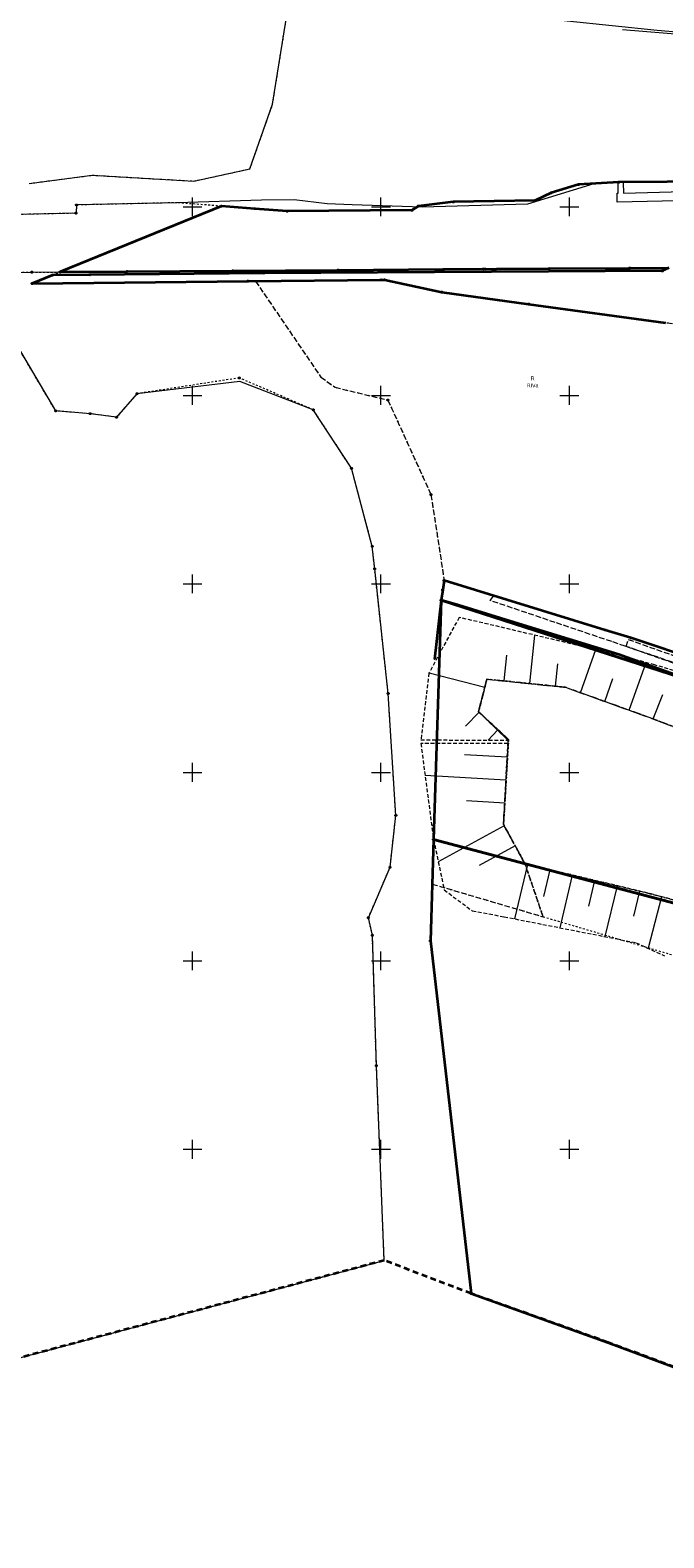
# Model space of a CAD drawing. Extents: x 5461355 to 5464904, y 5969481 to 5972975.
# Tile 4 of 40: x 5462107 to 5462275, y 5971897 to 5972297. Entities that reach past the tile are written whole.
import ezdxf
from ezdxf.enums import TextEntityAlignment as Align

# ---------------------------------------------------------------- set-up
doc = ezdxf.new("R2010")
doc.units = 0
for name, pattern in [('PRZER1-1', [1, 0.5, -0.5]), ('PRZER2-1', [1.5, 1, -0.5]), ('PRZER3-1', [2, 1.5, -0.5]), ('PRZER3-2', [2.5, 1.5, -1])]:
    doc.linetypes.add(name, pattern=pattern)
doc.layers.get('0').update_dxf_attribs({"linetype": 'CONTINUOUS'})
for name, color, linetype, lineweight in [('GEPPGD', 7, 'CONTINUOUS', 18), ('GEPPGO', 7, 'CONTINUOUS', 18), ('GESDZI', 7, 'CONTINUOUS', 18), ('GESJOB', 7, 'CONTINUOUS', 35), ('GSLKOG', 7, 'CONTINUOUS', 35), ('GSSKOA', 7, 'CONTINUOUS', 18), ('GSSSPG', 7, 'CONTINUOUS', 18), ('GSSZSN', 7, 'CONTINUOUS', 18), ('KRZYZE_2000', 230, 'CONTINUOUS', 18)]:
    doc.layers.add(name, color=color, linetype=linetype, lineweight=lineweight)
for name, color, linetype, lineweight, true_color in [('GESKKL', 7, 'CONTINUOUS', 18, 0x24bc24), ('GESKKL_O', 7, 'CONTINUOUS', 18, 0x24bc24), ('GESUZY', 7, 'CONTINUOUS', 18, 0x008000), ('GESUZY_O', 7, 'CONTINUOUS', 18, 0x008000), ('GSSWWS', 7, 'CONTINUOUS', 18, 0x59d9ff), ('GULEPR', 1, 'CONTINUOUS', 18, 0xff0000), ('GULGPR', 7, 'CONTINUOUS', 18, 0xbfbf00), ('GULWPR', 5, 'CONTINUOUS', 18, 0x0000ff)]:
    doc.layers.add(name, color=color, linetype=linetype, lineweight=lineweight, true_color=true_color)
doc.styles.add('Arial', font='arial.ttf')

# ---------------------------------------------------------------- blocks, each defined once
blk = doc.blocks.new('GEPPGD1_1')
at = {"color": 0}
blk.add_lwpolyline([(0, 0.25), (0.077254, 0.237764), (0.146946, 0.202254), (0.202254, 0.146946), (0.237764, 0.077254), (0.25, 0), (0.237764, -0.077254), (0.202254, -0.146946), (0.146946, -0.202254), (0.077254, -0.237764), (0, -0.25), (-0.077254, -0.237764), (-0.146946, -0.202254), (-0.202254, -0.146946), (-0.237764, -0.077254), (-0.25, 0), (-0.237764, 0.077254), (-0.202254, 0.146946), (-0.146946, 0.202254), (-0.077254, 0.237764)], close=True, dxfattribs=at)
blk = doc.blocks.new('GEPPGD1_2')
blk.add_hatch(color=0).paths.add_polyline_path([(0, -0.045), (0.013906, -0.042798), (0.02645, -0.036406), (0.036406, -0.02645), (0.042798, -0.013906), (0.045, 0), (0.042798, 0.013906), (0.036406, 0.02645), (0.02645, 0.036406), (0.013906, 0.042798), (0, 0.045), (-0.013906, 0.042798), (-0.02645, 0.036406), (-0.036406, 0.02645), (-0.042798, 0.013906), (-0.045, 0), (-0.042798, -0.013906), (-0.036406, -0.02645), (-0.02645, -0.036406), (-0.013906, -0.042798)])
blk = doc.blocks.new('GEPPGO1_1')
at = {"color": 0}
blk.add_lwpolyline([(0, 0.25), (0.077254, 0.237764), (0.146946, 0.202254), (0.202254, 0.146946), (0.237764, 0.077254), (0.25, 0), (0.237764, -0.077254), (0.202254, -0.146946), (0.146946, -0.202254), (0.077254, -0.237764), (0, -0.25), (-0.077254, -0.237764), (-0.146946, -0.202254), (-0.202254, -0.146946), (-0.237764, -0.077254), (-0.25, 0), (-0.237764, 0.077254), (-0.202254, 0.146946), (-0.146946, 0.202254), (-0.077254, 0.237764)], close=True, dxfattribs=at)
blk = doc.blocks.new('GEPPGO1_2')
blk.add_hatch(color=0).paths.add_polyline_path([(0, -0.045), (0.013906, -0.042798), (0.02645, -0.036406), (0.036406, -0.02645), (0.042798, -0.013906), (0.045, 0), (0.042798, 0.013906), (0.036406, 0.02645), (0.02645, 0.036406), (0.013906, 0.042798), (0, 0.045), (-0.013906, 0.042798), (-0.02645, 0.036406), (-0.036406, 0.02645), (-0.042798, 0.013906), (-0.045, 0), (-0.042798, -0.013906), (-0.036406, -0.02645), (-0.02645, -0.036406), (-0.013906, -0.042798)])
blk = doc.blocks.new('KOLO')
blk.add_hatch(color=0).paths.add_polyline_path([(-0.175, 0), (-0.169037, -0.045293), (-0.151554, -0.0875), (-0.123744, -0.123744), (-0.0875, -0.151554), (-0.045293, -0.169037), (0, -0.175), (0.045293, -0.169037), (0.0875, -0.151554), (0.123744, -0.123744), (0.151554, -0.0875), (0.169037, -0.045293), (0.175, 0), (0.169037, 0.045293), (0.151554, 0.0875), (0.123744, 0.123744), (0.0875, 0.151554), (0.045293, 0.169037), (0, 0.175), (-0.045293, 0.169037), (-0.0875, 0.151554), (-0.123744, 0.123744), (-0.151554, 0.0875), (-0.169037, 0.045293)])
blk = doc.blocks.new('GSLKOG1')
blk.add_hatch(color=0).paths.add_polyline_path([(-0.175, 0), (-0.169037, -0.045293), (-0.151554, -0.0875), (-0.123744, -0.123744), (-0.0875, -0.151554), (-0.045293, -0.169037), (0, -0.175), (0.045293, -0.169037), (0.0875, -0.151554), (0.123744, -0.123744), (0.151554, -0.0875), (0.169037, -0.045293), (0.175, 0), (0.169037, 0.045293), (0.151554, 0.0875), (0.123744, 0.123744), (0.0875, 0.151554), (0.045293, 0.169037), (0, 0.175), (-0.045293, 0.169037), (-0.0875, 0.151554), (-0.123744, 0.123744), (-0.151554, 0.0875), (-0.169037, 0.045293)])

msp = doc.modelspace()

# ---------------------------------------------------------------- linework, layer by layer
at = {"layer": 'GESDZI', "color": 84, "linetype": 'Continuous', "lineweight": 35, "elevation": 10.22}
for points in [[(5462288.74, 5972256.74), (5462263.11, 5972256.55), (5462252.42, 5972255.92), (5462245.17, 5972253.73), (5462240.92, 5972251.73), (5462219.2, 5972251.32), (5462209.93, 5972250.22), (5462208.24, 5972249.09), (5462175.13, 5972248.86), (5462166.56, 5972249.52), (5462157.67, 5972250.2), (5462114.91, 5972232.73), (5462132.66, 5972232.86), (5462160.66, 5972233.05), (5462188.66, 5972233.24), (5462216.66, 5972233.44), (5462244.66, 5972233.63), (5462266.01, 5972233.77), (5462276.34, 5972233.84)], [(5462276.34, 5972233.84), (5462274.64, 5972233), (5462168.95, 5972232.44), (5462122.75, 5972232), (5462112.89, 5972231.91), (5462107.46, 5972229.69), (5462164.69, 5972230.28), (5462199.95, 5972230.63), (5462201, 5972230.64), (5462216.16, 5972227.38), (5462239.17, 5972224.22), (5462275.47, 5972219.23)]]:
    msp.add_lwpolyline(points, dxfattribs=at)
for points in [[(5462303.28, 5972123.26), (5462266.32, 5972135.66), (5462259.51, 5972137.76), (5462216.77, 5972150.92), (5462216.38, 5972148.42), (5462215.94, 5972145.66), (5462384.29, 5972091.36), (5462396.55, 5972094.77), (5462406.22, 5972097.48), (5462459.45, 5972086.04), (5462458.58, 5972092.02), (5462448.06, 5972094.45), (5462407.14, 5972103.91), (5462385.18, 5972097.94), (5462370.4, 5972101.86), (5462351.08, 5972106.99), (5462327.54, 5972115)], [(5462384.29, 5972091.36), (5462215.94, 5972145.66), (5462213.96, 5972082.17), (5462308.18, 5972057.25), (5462340.61, 5972048.06), (5462364.69, 5972043.16), (5462381.18, 5972059), (5462385.8, 5972064.87), (5462396.55, 5972094.77)], [(5462376.59, 5971963.95), (5462384.76, 5972022.39), (5462386.94, 5972024.7), (5462387.65, 5972027.92), (5462406.22, 5972097.48), (5462396.55, 5972094.77), (5462385.8, 5972064.87), (5462381.18, 5972059), (5462364.69, 5972043.16), (5462340.61, 5972048.06), (5462308.18, 5972057.25), (5462213.96, 5972082.17), (5462213.12, 5972055.3), (5462223.9, 5971961.75), (5462260.21, 5971948.8), (5462357.51, 5971912.55), (5462364.45, 5971930.25), (5462372.73, 5971927.18)]]:
    msp.add_lwpolyline(points, close=True, dxfattribs=at)
at = {"layer": 'GESJOB', "color": 252, "linetype": 'PRZER3-2', "lineweight": 35}
msp.add_lwpolyline([(5462639.31, 5971925.14), (5462580.4, 5971930.64), (5462580.99, 5971970.63), (5462581.26, 5971988.63), (5462581.38, 5971996.63), (5462581.71, 5972019.24), (5462579.02, 5972070.41), (5462569.44, 5972241.64), (5462569.03, 5972275.5), (5462523.12, 5972259.37), (5462472.7, 5972196.07), (5462464.9, 5972151.67), (5462468.85, 5972073.61), (5462424.66, 5971940.41), (5462396.95, 5971904.43), (5462377.38, 5971905.1), (5462365.9, 5971909.32), (5462357.69, 5971912.33), (5462357.51, 5971912.55), (5462260.21, 5971948.8), (5462223.9, 5971961.75), (5462200.87, 5971970.54), (5461925.3, 5971896.94)], dxfattribs=at)
msp.add_lwpolyline([(5462639.31, 5971925.14), (5462580.4, 5971930.64), (5462580.99, 5971970.63), (5462581.26, 5971988.63), (5462581.38, 5971996.63), (5462581.71, 5972019.24), (5462579.02, 5972070.41), (5462569.44, 5972241.64), (5462569.03, 5972275.5), (5462523.12, 5972259.37), (5462472.7, 5972196.07), (5462464.9, 5972151.67), (5462468.85, 5972073.61), (5462424.66, 5971940.41), (5462396.95, 5971904.43), (5462377.38, 5971905.1), (5462365.9, 5971909.32), (5462357.69, 5971912.33), (5462357.51, 5971912.55), (5462260.21, 5971948.8), (5462223.9, 5971961.75), (5462200.87, 5971970.54), (5461925.3, 5971896.94)], dxfattribs=at)
at = {"layer": 'GESKKL', "color": 252, "linetype": 'PRZER3-1', "lineweight": 18}
msp.add_lwpolyline([(5462303.28, 5972123.26), (5462306.82, 5972156.43), (5462312.97, 5972214.07), (5462275.47, 5972219.23), (5462216.16, 5972227.38), (5462201, 5972230.64), (5462166.72, 5972230.3), (5462184.05, 5972204.86), (5462187.85, 5972202.15), (5462201.84, 5972198.77), (5462213.28, 5972173.65), (5462216.77, 5972150.92), (5462266.32, 5972135.66)], close=True, dxfattribs=at)
msp.add_lwpolyline([(5462384.29, 5972091.36), (5462215.94, 5972145.66), (5462213.96, 5972082.17), (5462213.59, 5972070.38), (5462243.02, 5972061.7), (5462238.21, 5972075.76), (5462232.52, 5972086.16), (5462233.88, 5972108.72), (5462225.9, 5972116.09), (5462228.12, 5972124.71), (5462239.45, 5972123.56), (5462248.94, 5972122.56), (5462271.86, 5972114.32), (5462287.32, 5972108.34)], dxfattribs=at)
at = {"layer": 'GESUZY', "color": 252, "linetype": 'PRZER1-1', "lineweight": 18}
for points in [[(5462106.71, 5972256.22), (5462123.4, 5972258.4), (5462150.34, 5972256.85), (5462165.22, 5972260.06), (5462171.25, 5972277.22), (5462175.64, 5972304.62), (5462177.81, 5972318.16), (5462184.07, 5972347.64), (5462192.34, 5972365.38), (5462225.52, 5972410.73), (5462235.74, 5972440.02), (5462242.4, 5972456), (5462243.17, 5972459.99), (5462244.46, 5972466.62), (5462261.15, 5972477.83), (5462264.59, 5972491.35), (5462268.46, 5972496.12), (5462273.99, 5972511.56)], [(5462288.74, 5972256.74), (5462263.11, 5972256.55), (5462252.42, 5972255.92), (5462245.17, 5972253.73), (5462240.92, 5972251.73), (5462219.2, 5972251.32), (5462209.93, 5972250.22), (5462208.24, 5972249.09), (5462175.13, 5972248.86), (5462166.56, 5972249.52), (5462157.67, 5972250.2), (5462145.97, 5972251.1), (5462119.24, 5972250.51), (5462119.11, 5972248.32), (5462093.3, 5972247.74)], [(5462092.87, 5972232.58), (5462107.37, 5972232.68), (5462114.91, 5972232.73), (5462132.66, 5972232.86), (5462160.66, 5972233.05), (5462188.66, 5972233.24), (5462216.66, 5972233.44), (5462244.66, 5972233.63), (5462276.34, 5972233.84)], [(5462275.47, 5972219.23), (5462216.16, 5972227.38), (5462201, 5972230.64), (5462166.72, 5972230.3), (5462164.69, 5972230.28), (5462107.46, 5972229.69), (5462112.89, 5972231.91), (5462114.91, 5972232.73), (5462132.66, 5972232.86), (5462160.66, 5972233.05), (5462188.66, 5972233.24), (5462216.66, 5972233.44), (5462244.66, 5972233.63), (5462276.34, 5972233.84)], [(5461925.3, 5971896.94), (5462200.87, 5971970.54), (5462198.8, 5972022.19), (5462197.74, 5972056.79), (5462196.68, 5972061.43), (5462202.43, 5972074.82), (5462203.94, 5972088.58), (5462201.92, 5972120.92), (5462198.34, 5972153.98), (5462197.69, 5972159.95), (5462192.19, 5972180.65), (5462182.05, 5972196.18), (5462162.43, 5972204.63), (5462135.26, 5972200.44), (5462129.85, 5972194.2), (5462122.87, 5972195.14), (5462113.72, 5972195.88), (5462094.49, 5972228.46)], [(5462384.29, 5972091.36), (5462215.94, 5972145.66), (5462213.96, 5972082.17), (5462213.59, 5972070.38), (5462243.02, 5972061.7), (5462238.21, 5972075.76), (5462232.52, 5972086.16), (5462233.88, 5972108.72), (5462225.9, 5972116.09), (5462228.12, 5972124.71), (5462239.45, 5972123.56), (5462248.94, 5972122.56), (5462271.86, 5972114.32), (5462287.32, 5972108.34)]]:
    msp.add_lwpolyline(points, dxfattribs=at)
for points in [[(5462303.28, 5972123.26), (5462306.82, 5972156.43), (5462312.97, 5972214.07), (5462275.47, 5972219.23), (5462216.16, 5972227.38), (5462201, 5972230.64), (5462166.72, 5972230.3), (5462184.05, 5972204.86), (5462187.85, 5972202.15), (5462201.84, 5972198.77), (5462213.28, 5972173.65), (5462216.77, 5972150.92), (5462266.32, 5972135.66)], [(5462458.58, 5972092.02), (5462420.95, 5972100.72), (5462419.81, 5972100.98), (5462407.14, 5972103.91), (5462385.18, 5972097.94), (5462351.08, 5972106.99), (5462327.54, 5972115), (5462303.28, 5972123.26), (5462266.32, 5972135.66), (5462216.77, 5972150.92), (5462216.38, 5972148.42), (5462215.94, 5972145.66), (5462384.29, 5972091.36), (5462396.55, 5972094.77), (5462406.22, 5972097.48), (5462411.29, 5972096.39), (5462459.45, 5972086.04)], [(5462358.43, 5972084.87), (5462317.3, 5972098.89), (5462287.32, 5972108.34), (5462271.86, 5972114.32), (5462248.94, 5972122.56), (5462239.45, 5972123.56), (5462228.12, 5972124.71), (5462225.9, 5972116.09), (5462233.88, 5972108.72), (5462232.52, 5972086.16), (5462238.21, 5972075.76), (5462243.02, 5972061.7), (5462285.07, 5972049.3), (5462350.53, 5972030.95), (5462362.28, 5972043.65), (5462368.5, 5972050.38), (5462378.37, 5972078.41)]]:
    msp.add_lwpolyline(points, close=True, dxfattribs=at)
at = {"layer": 'GSLKOG', "color": 252, "linetype": 'Continuous', "lineweight": 35}
msp.add_lwpolyline([(5462401.04, 5972094.29), (5462394.95, 5972092.67), (5462383.84, 5972091.18), (5462361.73, 5972096.73), (5462342.37, 5972104.61), (5462310.46, 5972114.83), (5462292.93, 5972120.55), (5462272.26, 5972128.01), (5462263.15, 5972131.23), (5462235.45, 5972139.75), (5462220.61, 5972144.39), (5462215.94, 5972145.66), (5462214.25, 5972129.99)], dxfattribs=at)
at = {"layer": 'GSSKOA', "color": 252, "linetype": 'PRZER3-1', "lineweight": 18}
msp.add_lwpolyline([(5462265.6, 5972135.27), (5462286.48, 5972127.8), (5462340.13, 5972109.24), (5462359.51, 5972103.69), (5462384.09, 5972097.21), (5462389.65, 5972096.78), (5462391.16, 5972096.9), (5462392.56, 5972097.28), (5462402.2, 5972100.35), (5462403.92, 5972100.9), (5462406.05, 5972103.85), (5462410.95, 5972098.33), (5462407.37, 5972097.5), (5462406.42, 5972097.72), (5462402.38, 5972096.74), (5462394.59, 5972094.89), (5462389.28, 5972094.13), (5462383.81, 5972094.39), (5462358.77, 5972101.21), (5462338.77, 5972107.38), (5462285.32, 5972126.21), (5462265.02, 5972133.4)], close=True, dxfattribs=at)
at = {"layer": 'GSSSPG', "color": 252, "linetype": 'PRZER2-1', "lineweight": 18}
for points in [[(5462228.12, 5972124.71), (5462225.9, 5972116.09), (5462233.68, 5972108.54), (5462233.67, 5972107.61), (5462233.66, 5972106.91), (5462232.52, 5972086.16), (5462238.21, 5972075.76), (5462270.78, 5972067.98), (5462308.61, 5972058.1), (5462337, 5972048.52), (5462340.13, 5972047.83), (5462350.24, 5972045.15), (5462365.32, 5972043.04), (5462368.15, 5972044.92), (5462381.27, 5972058.58)], [(5462373.89, 5972065.23), (5462375.33, 5972071.56), (5462376.96, 5972074.22), (5462375.32, 5972083.62), (5462358.43, 5972084.87), (5462317.3, 5972098.89), (5462287.32, 5972108.34), (5462271.86, 5972114.32), (5462248.94, 5972122.56), (5462228.12, 5972124.71)]]:
    msp.add_lwpolyline(points, dxfattribs=at)
at = {"layer": 'GSSWWS', "color": 252, "linetype": 'Continuous', "lineweight": 18}
for points in [[(5462106.71, 5972256.22), (5462123.4, 5972258.4), (5462150.34, 5972256.85), (5462165.22, 5972260.06), (5462171.25, 5972277.22), (5462175.64, 5972304.62), (5462177.81, 5972318.16), (5462184.07, 5972347.64), (5462192.34, 5972365.38), (5462225.52, 5972410.73), (5462235.74, 5972440.02), (5462242.4, 5972456), (5462243.17, 5972459.99), (5462244.46, 5972466.62), (5462261.15, 5972477.83), (5462264.59, 5972491.35), (5462268.46, 5972496.12), (5462273.99, 5972511.56)], [(5462286.56, 5972251.75), (5462262.7, 5972251.28), (5462262.68, 5972253.61), (5462262.96, 5972253.62), (5462262.94, 5972256.36), (5462256.47, 5972256.08), (5462238.9, 5972250.73), (5462210.91, 5972249.91), (5462192.38, 5972250.52), (5462185.72, 5972250.81), (5462176.97, 5972251.87), (5462168.31, 5972251.74), (5462145.97, 5972251.1), (5462119.24, 5972250.51), (5462119.11, 5972248.32), (5462093.3, 5972247.74)], [(5462276.29, 5972256.56), (5462264.24, 5972256.42), (5462264.31, 5972253.65), (5462286.51, 5972254.28)], [(5462092.87, 5972232.58), (5462107.37, 5972232.68), (5462114.91, 5972232.73), (5462132.66, 5972232.86), (5462160.66, 5972233.05), (5462188.66, 5972233.24), (5462216.66, 5972233.44), (5462244.66, 5972233.63), (5462276.34, 5972233.84)], [(5461925.3, 5971896.94), (5462200.87, 5971970.54), (5462198.8, 5972022.19), (5462197.74, 5972056.79), (5462196.68, 5972061.43), (5462202.43, 5972074.82), (5462203.94, 5972088.58), (5462201.92, 5972120.92), (5462198.34, 5972153.98), (5462197.69, 5972159.95), (5462192.19, 5972180.65), (5462182.05, 5972196.18), (5462162.6, 5972203.68), (5462135.26, 5972200.44), (5462129.85, 5972194.2), (5462122.87, 5972195.14), (5462113.72, 5972195.88), (5462094.49, 5972228.46)]]:
    msp.add_lwpolyline(points, dxfattribs=at)
at = {"layer": 'GSSZSN', "color": 252, "linetype": 'PRZER2-1', "lineweight": 18}
msp.add_lwpolyline([(5462233.68, 5972108.54), (5462225.9, 5972116.09), (5462228.12, 5972124.71), (5462248.94, 5972122.56), (5462271.86, 5972114.32), (5462287.32, 5972108.34), (5462317.3, 5972098.89), (5462358.43, 5972084.87), (5462375.32, 5972083.62), (5462376.96, 5972074.22), (5462375.33, 5972071.56), (5462373.89, 5972065.23), (5462377.33, 5972069.9), (5462379.38, 5972072.32), (5462381.75, 5972085.96), (5462380.01, 5972088.93), (5462341.87, 5972105.92), (5462294.92, 5972122.02), (5462272.61, 5972128.48), (5462263.53, 5972131.02), (5462220.75, 5972141.11), (5462212.73, 5972126.3), (5462210.6, 5972108.6)], close=True, dxfattribs=at)
at = {"layer": 'GSSZSN', "color": 252, "linetype": 'Continuous', "lineweight": 18}
for points in [[(5462239.52, 5972123.53), (5462240.84, 5972136.37)], [(5462232.7, 5972124.24), (5462233.41, 5972131.1)], [(5462252.92, 5972121.13), (5462257.03, 5972132.56)], [(5462227.56, 5972122.53), (5462212.76, 5972126.35)], [(5462246.33, 5972122.83), (5462246.95, 5972128.81)], [(5462265.82, 5972116.49), (5462270.35, 5972129.11)], [(5462259.37, 5972118.81), (5462261.55, 5972124.89)], [(5462272.26, 5972114.16), (5462274.77, 5972120.64)], [(5462226.04, 5972115.95), (5462222.46, 5972112.27)], [(5462228.41, 5972108.55), (5462230.96, 5972111.18)], [(5462233.51, 5972104.03), (5462222.21, 5972104.65)], [(5462233.17, 5972097.94), (5462211.72, 5972099.13)], [(5462232.83, 5972091.86), (5462222.68, 5972092.42)], [(5462232.71, 5972085.82), (5462215.21, 5972076.25)], [(5462235.63, 5972080.47), (5462226.08, 5972075.25)], [(5462238.91, 5972075.59), (5462235.46, 5972061.15)], [(5462244.84, 5972074.17), (5462243.15, 5972067.07)], [(5462250.77, 5972072.76), (5462247.44, 5972058.79)], [(5462256.7, 5972071.34), (5462255.06, 5972064.48)], [(5462262.63, 5972069.92), (5462259.41, 5972056.44)], [(5462268.56, 5972068.51), (5462266.98, 5972061.88)], [(5462274.47, 5972067.01), (5462270.9, 5972053.33)]]:
    msp.add_lwpolyline(points, dxfattribs=at)
at = {"layer": 'GSSZSN', "color": 252, "linetype": 'PRZER2-1', "lineweight": 18}
msp.add_lwpolyline([(5462308.61, 5972058.1), (5462270.78, 5972067.98), (5462238.21, 5972075.76), (5462232.52, 5972086.16), (5462233.66, 5972106.91), (5462233.67, 5972107.61), (5462210.59, 5972107.63), (5462213.96, 5972082.17), (5462216.78, 5972068.81), (5462224.24, 5972063.27), (5462232.68, 5972061.69), (5462267.68, 5972054.81), (5462275.2, 5972051.35)], dxfattribs=at)
at = {"layer": 'GULEPR', "color": 1, "linetype": 'Continuous', "lineweight": 18, "true_color": 0xff0000, "elevation": 10.14}
msp.add_lwpolyline([(5462470.38, 5972255.4), (5462466.85, 5972259.59), (5462458.76, 5972265.93), (5462443.51, 5972274.91), (5462438.41, 5972277.05), (5462428.18, 5972278.96), (5462405.23, 5972281.73), (5462396.94, 5972281.48), (5462389.66, 5972281.67), (5462378.91, 5972286.13), (5462368.58, 5972289.18), (5462361.58, 5972290.86), (5462352.05, 5972292.39), (5462339.93, 5972292.82), (5462310.1, 5972293.57), (5462273.26, 5972296.8), (5462249.37, 5972299.22), (5462230.12, 5972301.34)], dxfattribs=at)
msp.add_lwpolyline([(5462470.38, 5972255.4), (5462466.85, 5972259.59), (5462458.76, 5972265.93), (5462443.51, 5972274.91), (5462438.41, 5972277.05), (5462428.18, 5972278.96), (5462405.23, 5972281.73), (5462396.94, 5972281.48), (5462389.66, 5972281.67), (5462378.91, 5972286.13), (5462368.58, 5972289.18), (5462361.58, 5972290.86), (5462352.05, 5972292.39), (5462339.93, 5972292.82), (5462310.1, 5972293.57), (5462273.26, 5972296.8), (5462249.37, 5972299.22), (5462230.12, 5972301.34)], dxfattribs=at)
at = {"layer": 'GULGPR', "color": 52, "linetype": 'Continuous', "lineweight": 18, "true_color": 0xbfbf00, "elevation": 10.14}
msp.add_lwpolyline([(5462469.14, 5972233.96), (5462469.22, 5972234.44), (5462469.99, 5972245.17), (5462459.14, 5972260.37), (5462452.66, 5972268.35), (5462451.23, 5972270.52), (5462449.13, 5972272.79), (5462446.4, 5972274.63), (5462443.43, 5972275.47), (5462435.95, 5972277.04), (5462427.69, 5972278.82), (5462413.19, 5972280.46), (5462402.22, 5972281.79), (5462394.22, 5972282.56), (5462384.59, 5972284.05), (5462374.3, 5972286.55), (5462364.92, 5972288.23), (5462351.65, 5972289.76), (5462343.98, 5972290.12), (5462334.31, 5972291.23), (5462298.58, 5972294.17), (5462264.1, 5972296.99)], dxfattribs=at)
at = {"layer": 'GULWPR', "color": 5, "linetype": 'PRZER3-1', "lineweight": 18, "true_color": 0x0000ff, "elevation": 10.14}
msp.add_lwpolyline([(5462411.18, 5972101.82), (5462407.61, 5972102.49), (5462385.27, 5972096.11), (5462367.2, 5972100.79), (5462339.69, 5972108.22), (5462315.23, 5972116.42), (5462316.01, 5972118.71), (5462315.23, 5972116.42), (5462264.83, 5972133.46), (5462261.23, 5972134.68), (5462246.26, 5972139.74), (5462229.02, 5972145.58), (5462229.86, 5972146.73)], dxfattribs=at)
at = {"layer": 'KRZYZE_2000', "color": 252, "lineweight": 18, "flags": 128}
for points in [[(5462147.5, 5972250), (5462152.5, 5972250)], [(5462150, 5972247.5), (5462150, 5972252.5)], [(5462197.5, 5972250), (5462202.5, 5972250)], [(5462200, 5972247.5), (5462200, 5972252.5)], [(5462247.5, 5972250), (5462252.5, 5972250)], [(5462250, 5972247.5), (5462250, 5972252.5)], [(5462150, 5972197.5), (5462150, 5972202.5)], [(5462200, 5972197.5), (5462200, 5972202.5)], [(5462250, 5972197.5), (5462250, 5972202.5)], [(5462147.5, 5972200), (5462152.5, 5972200)], [(5462197.5, 5972200), (5462202.5, 5972200)], [(5462247.5, 5972200), (5462252.5, 5972200)], [(5462147.5, 5972150), (5462152.5, 5972150)], [(5462150, 5972147.5), (5462150, 5972152.5)], [(5462197.5, 5972150), (5462202.5, 5972150)], [(5462200, 5972147.5), (5462200, 5972152.5)], [(5462247.5, 5972150), (5462252.5, 5972150)], [(5462250, 5972147.5), (5462250, 5972152.5)], [(5462150, 5972097.5), (5462150, 5972102.5)], [(5462200, 5972097.5), (5462200, 5972102.5)], [(5462250, 5972097.5), (5462250, 5972102.5)], [(5462147.5, 5972100), (5462152.5, 5972100)], [(5462197.5, 5972100), (5462202.5, 5972100)], [(5462247.5, 5972100), (5462252.5, 5972100)], [(5462147.5, 5972050), (5462152.5, 5972050)], [(5462150, 5972047.5), (5462150, 5972052.5)], [(5462197.5, 5972050), (5462202.5, 5972050)], [(5462200, 5972047.5), (5462200, 5972052.5)], [(5462247.5, 5972050), (5462252.5, 5972050)], [(5462250, 5972047.5), (5462250, 5972052.5)], [(5462150, 5971997.5), (5462150, 5972002.5)], [(5462200, 5971997.5), (5462200, 5972002.5)], [(5462250, 5971997.5), (5462250, 5972002.5)], [(5462147.5, 5972000), (5462152.5, 5972000)], [(5462197.5, 5972000), (5462202.5, 5972000)], [(5462247.5, 5972000), (5462252.5, 5972000)]]:
    msp.add_lwpolyline(points, dxfattribs=at)

# ---------------------------------------------------------------- block references
at = {"layer": 'GEPPGD', "color": 252, "linetype": 'Continuous', "lineweight": 18}
for name, p in [('GEPPGD1_2', (5462171.25, 5972277.22, 10.24)), ('GEPPGD1_2', (5462123.4, 5972258.4, 10.24)), ('GEPPGD1_2', (5462165.22, 5972260.06, 10.24)), ('GEPPGD1_2', (5462150.34, 5972256.85, 10.24)), ('GEPPGD1_1', (5462245.17, 5972253.73, 10.24)), ('GEPPGD1_1', (5462252.42, 5972255.92, 10.24)), ('GEPPGD1_1', (5462263.11, 5972256.55, 10.24)), ('GEPPGD1_1', (5462119.24, 5972250.51, 10.24)), ('GEPPGD1_2', (5462145.97, 5972251.1, 10.24)), ('GEPPGD1_1', (5462157.67, 5972250.2, 10.24)), ('GEPPGD1_1', (5462166.56, 5972249.52, 10.24)), ('GEPPGD1_1', (5462209.93, 5972250.22, 10.24)), ('GEPPGD1_1', (5462219.2, 5972251.32, 10.24)), ('GEPPGD1_1', (5462240.92, 5972251.73, 10.24)), ('GEPPGD1_1', (5462119.11, 5972248.32, 10.24)), ('GEPPGD1_1', (5462175.13, 5972248.86, 10.24)), ('GEPPGD1_1', (5462208.24, 5972249.09, 10.24)), ('GEPPGD1_1', (5462216.66, 5972233.44, 10.24)), ('GEPPGD1_1', (5462244.66, 5972233.63, 10.24)), ('GEPPGD1_1', (5462266.01, 5972233.77, 10.24)), ('GEPPGD1_1', (5462107.37, 5972232.68, 10.24)), ('GEPPGD1_1', (5462107.46, 5972229.69, 10.24)), ('GEPPGD1_1', (5462112.89, 5972231.91, 10.24)), ('GEPPGD1_1', (5462114.91, 5972232.73, 10.24)), ('GEPPGD1_1', (5462122.75, 5972232, 10.24)), ('GEPPGD1_1', (5462132.66, 5972232.86, 10.24)), ('GEPPGD1_1', (5462160.66, 5972233.05, 10.24)), ('GEPPGD1_1', (5462164.69, 5972230.28, 10.24)), ('GEPPGD1_1', (5462168.95, 5972232.44, 10.24)), ('GEPPGD1_1', (5462188.66, 5972233.24, 10.24)), ('GEPPGD1_1', (5462199.95, 5972230.63, 10.24)), ('GEPPGD1_1', (5462201, 5972230.64, 10.24)), ('GEPPGD1_1', (5462274.64, 5972233, 10.24)), ('GEPPGD1_1', (5462216.16, 5972227.38, 10.24)), ('GEPPGD1_1', (5462239.17, 5972224.22, 10.24)), ('GEPPGD1_1', (5462162.43, 5972204.63, 10.24)), ('GEPPGD1_1', (5462135.26, 5972200.44, 10.24)), ('GEPPGD1_1', (5462201.84, 5972198.77, 10.24)), ('GEPPGD1_1', (5462113.72, 5972195.88, 10.24)), ('GEPPGD1_1', (5462122.87, 5972195.14, 10.24)), ('GEPPGD1_1', (5462129.85, 5972194.2, 10.24)), ('GEPPGD1_1', (5462182.05, 5972196.18, 10.24)), ('GEPPGD1_1', (5462192.19, 5972180.65, 10.24)), ('GEPPGD1_1', (5462213.28, 5972173.65, 10.24)), ('GEPPGD1_1', (5462197.69, 5972159.95, 10.24)), ('GEPPGD1_1', (5462198.34, 5972153.98, 10.24)), ('GEPPGD1_1', (5462216.77, 5972150.92, 10.24)), ('GEPPGD1_1', (5462215.94, 5972145.66, 10.24)), ('GEPPGD1_1', (5462216.38, 5972148.42, 10.24)), ('GEPPGD1_1', (5462259.51, 5972137.76, 10.24)), ('GEPPGD1_1', (5462266.32, 5972135.66, 10.24)), ('GEPPGD1_1', (5462201.92, 5972120.92, 10.24)), ('GEPPGD1_1', (5462203.94, 5972088.58, 10.24)), ('GEPPGD1_1', (5462213.96, 5972082.17, 10.24)), ('GEPPGD1_1', (5462202.43, 5972074.82, 10.24)), ('GEPPGD1_1', (5462196.68, 5972061.43, 10.24)), ('GEPPGD1_1', (5462197.74, 5972056.79, 10.24)), ('GEPPGD1_1', (5462213.12, 5972055.3, 10.24)), ('GEPPGD1_1', (5462198.8, 5972022.19, 10.24))]:
    msp.add_blockref(name, p, dxfattribs=at)
at = {"layer": 'GEPPGO', "color": 252, "linetype": 'Continuous', "lineweight": 18}
for name, p in [('GEPPGO1_2', (5462200.87, 5971970.54, 10.24)), ('GEPPGO1_1', (5462223.9, 5971961.75, 10.24)), ('GEPPGO1_1', (5462260.21, 5971948.8, 10.24))]:
    msp.add_blockref(name, p, dxfattribs=at)
at = {"layer": 'GSLKOG', "color": 252, "linetype": 'Continuous', "lineweight": 35}
for name, p, rotation in [('KOLO', (5462215.5, 5972141.56, 10.18), 263.8401892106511), ('KOLO', (5462215.5, 5972141.56, 10.18), 263.8401892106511), ('KOLO', (5462218.27, 5972145.02, 10.18), 164.7623620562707), ('KOLO', (5462218.27, 5972145.02, 10.18), 164.7623620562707), ('KOLO', (5462224.45, 5972143.19, 10.18), 162.6350564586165), ('KOLO', (5462224.45, 5972143.19, 10.18), 162.6350564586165), ('KOLO', (5462231.61, 5972140.95, 10.18), 162.6350564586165), ('KOLO', (5462231.61, 5972140.95, 10.18), 162.6350564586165), ('KOLO', (5462242.13, 5972137.69, 10.18), 162.9134143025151), ('KOLO', (5462242.13, 5972137.69, 10.18), 162.9134143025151), ('KOLO', (5462214.69, 5972134.1, 10.18), 263.8401892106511), ('KOLO', (5462214.69, 5972134.1, 10.18), 263.8401892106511), ('KOLO', (5462249.3, 5972135.49, 10.18), 162.9134143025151), ('KOLO', (5462249.3, 5972135.49, 10.18), 162.9134143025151), ('GSLKOG1', (5462214.25, 5972129.99, 10.18), 263.8401892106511), ('KOLO', (5462256.47, 5972133.29, 10.18), 162.9134143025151), ('KOLO', (5462256.47, 5972133.29, 10.18), 162.9134143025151), ('KOLO', (5462267.7, 5972129.62, 10.18), 160.5107916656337), ('KOLO', (5462267.7, 5972129.62, 10.18), 160.5107916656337)]:
    msp.add_blockref(name, p, dxfattribs=dict(at, rotation=rotation))

# ---------------------------------------------------------------- texts
at = {"layer": 'GESKKL_O', "color": 252, "linetype": 'Continuous', "lineweight": 0, "style": 'Arial'}
msp.add_text('RIVa', height=1, dxfattribs=at).set_placement((5462240.24, 5972202.13, 10.8), align=Align.CENTER)
at = {"layer": 'GESUZY_O', "color": 252, "linetype": 'Continuous', "lineweight": 0, "style": 'Arial'}
for s, p in [('Ti', (5462227.42, 5972232.89, 10.8)), ('R', (5462240.24, 5972204.01, 10.8))]:
    msp.add_text(s, height=1, dxfattribs=at).set_placement(p, align=Align.CENTER)

doc.saveas('drawing.dxf')
